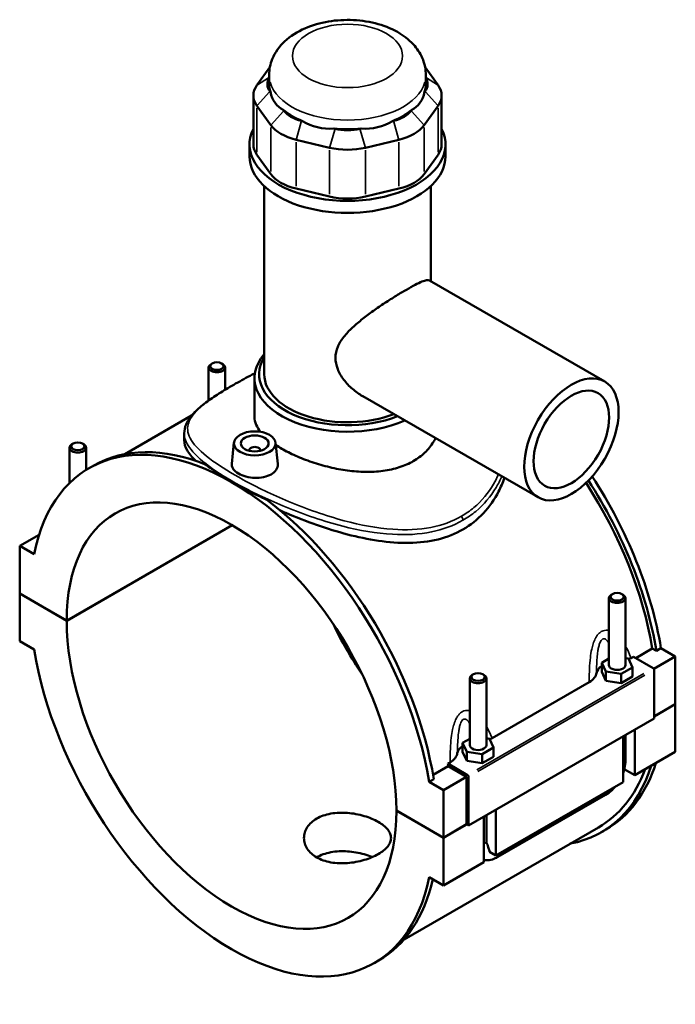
# Model space of a CAD drawing. Header units: inches. Extents: x 0.1 to 47.7, y -0.2 to 47.6.
# Tile 7 of 7: x 38.4 to 47.7, y 33.6 to 47.6. Entities that reach past the tile are written whole.
import ezdxf

# ---------------------------------------------------------------- set-up
doc = ezdxf.new("R2010")
doc.units = ezdxf.units.IN
doc.header["$MEASUREMENT"] = 0
doc.layers.add('Visible (ANSI)', color=7, linetype='Continuous', lineweight=50)
doc.layers.add('Visible Narrow (ANSI)', color=7, linetype='Continuous', lineweight=35)

msp = doc.modelspace()

# ---------------------------------------------------------------- linework, layer by layer
at = {"layer": 'Visible (ANSI)'}
for p, q in [((41.979, 46.9094), (41.7958, 46.6547)), ((44.3641, 46.6547), (44.1808, 46.9094)), ((41.9688, 46.6711), (41.9688, 46.7996)), ((44.1911, 46.6711), (44.1911, 46.7996)), ((41.7455, 46.5089), (41.7455, 45.8164)), ((41.9856, 46.5601), (41.9791, 46.5691)), ((44.1808, 46.5691), (44.1743, 46.5601)), ((44.4144, 46.5089), (44.4144, 45.8164)), ((41.7958, 46.3632), (41.9929, 46.0891)), ((44.1669, 46.0891), (44.3641, 46.3632)), ((42.1763, 46.295), (42.1698, 46.3041)), ((43.9901, 46.3041), (43.9836, 46.295)), ((42.4425, 46.147), (42.4268, 46.1507)), ((43.733, 46.1507), (43.7174, 46.147)), ((42.9028, 46.0372), (42.8871, 46.041)), ((43.2728, 46.041), (43.2571, 46.0372)), ((41.691, 45.6454), (41.691, 45.8164)), ((42.3509, 45.883), (42.8268, 45.7694)), ((43.3331, 45.7694), (43.809, 45.883)), ((44.4689, 45.6454), (44.4689, 45.8164)), ((41.9929, 45.3966), (41.7958, 45.6706)), ((44.3641, 45.6706), (44.1669, 45.3966)), ((41.8993, 42.5587), (41.8993, 45.2241)), ((44.2606, 43.8774), (44.2606, 45.2241)), ((42.8268, 45.0769), (42.3509, 45.1904)), ((43.809, 45.1904), (43.3331, 45.0769)), ((44.2407, 43.8888), (46.7274, 42.4568)), ((41.1611, 42.7128), (41.1443, 42.7031)), ((41.2953, 42.7128), (41.312, 42.7031)), ((41.1101, 42.6552), (41.1101, 42.1863)), ((41.3463, 42.6552), (41.3463, 42.3405)), ((41.7604, 41.9549), (41.7604, 42.5046)), ((43.2957, 42.2478), (45.7823, 40.8158)), ((40.8695, 41.9746), (39.9209, 41.4283)), ((40.765, 41.7231), (40.765, 41.6236)), ((41.47, 41.5904), (41.4379, 41.2905)), ((42.0594, 41.5904), (42.0915, 41.2918)), ((39.1372, 41.0169), (39.1372, 41.5191)), ((39.1883, 41.5768), (39.1715, 41.567)), ((39.3224, 41.5768), (39.3392, 41.567)), ((39.3735, 41.2036), (39.3735, 41.5191)), ((41.686, 41.476), (41.686, 41.4834)), ((41.8435, 41.476), (41.8435, 41.4834)), ((39.4159, 41.2291), (39.4817, 41.267)), ((38.7328, 40.366), (38.7317, 40.3654)), ((38.7317, 40.3654), (38.7324, 40.3649)), ((38.7317, 40.363), (38.7317, 40.3654)), ((39.0975, 39.0695), (41.4436, 40.4206)), ((41.4464, 40.4189), (39.0975, 39.0663)), ((38.4307, 40.1278), (38.7053, 40.2859)), ((38.634, 40.0107), (38.4307, 40.1278)), ((38.4307, 40.1278), (38.4307, 39.4535)), ((38.4307, 39.4535), (39.0975, 39.0695)), ((38.4307, 39.4503), (38.4335, 39.4519)), ((38.4307, 39.4503), (38.4307, 38.7759)), ((39.0975, 39.0663), (38.4307, 39.4503)), ((46.7864, 38.4385), (46.7864, 39.3864)), ((46.8375, 39.4441), (46.8207, 39.4343)), ((46.9716, 39.4441), (46.9884, 39.4343)), ((47.0226, 38.4385), (47.0226, 39.3864)), ((38.4307, 38.7759), (38.634, 38.6589)), ((47.1677, 38.5369), (47.4028, 38.6723)), ((47.4601, 38.6393), (47.4028, 38.6723)), ((47.5259, 38.6771), (47.4601, 38.6393)), ((47.5259, 38.6771), (47.7292, 38.5601)), ((46.7864, 38.5308), (46.685, 38.4724)), ((47.0653, 38.5311), (47.0226, 38.5376)), ((47.1241, 38.4046), (47.0653, 38.5311)), ((47.1022, 38.5384), (47.1337, 38.5565)), ((47.1337, 38.5565), (47.4143, 38.3949)), ((47.4242, 38.3845), (47.7292, 38.5601)), ((47.7292, 38.5601), (47.7292, 37.8858)), ((46.685, 38.4724), (46.7438, 38.346)), ((46.685, 38.3436), (46.685, 38.4724)), ((46.9634, 38.3121), (47.1241, 38.4046)), ((47.1241, 38.2759), (47.1241, 38.4046)), ((47.4282, 38.3708), (47.4282, 37.6804)), ((44.8136, 38.2503), (44.8136, 37.3024)), ((44.8646, 38.308), (44.8479, 38.2983)), ((44.9988, 38.308), (45.0155, 38.2983)), ((45.0498, 38.2503), (45.0498, 37.3024)), ((46.685, 38.3436), (46.7438, 38.2172)), ((46.7438, 38.346), (46.9634, 38.3121)), ((46.7438, 38.2172), (46.7438, 38.346)), ((46.9634, 38.1833), (46.9634, 38.3121)), ((46.9634, 38.1833), (47.1241, 38.2759)), ((45.1294, 37.4023), (46.5075, 38.1959)), ((46.7438, 38.2172), (46.9634, 38.1833)), ((47.4282, 37.7125), (47.7292, 37.8858)), ((47.7292, 37.8826), (47.4282, 37.7092)), ((47.7264, 37.8842), (47.7292, 37.8826)), ((47.7292, 37.8826), (47.7292, 37.2082)), ((47.4282, 37.6804), (44.7978, 36.1656)), ((44.8136, 37.3947), (44.7121, 37.3363)), ((45.0924, 37.395), (45.0498, 37.4016)), ((45.1513, 37.2686), (45.0924, 37.395)), ((46.988, 36.7815), (46.988, 37.4269)), ((47.0226, 37.0867), (47.0226, 37.4468)), ((47.1551, 37.5231), (47.1551, 36.8776)), ((44.7121, 37.3363), (44.771, 37.2099)), ((44.7121, 37.2076), (44.7121, 37.3363)), ((44.9905, 37.176), (45.1513, 37.2686)), ((45.1513, 37.1398), (45.1513, 37.2686)), ((44.7121, 37.2076), (44.771, 37.0811)), ((44.771, 37.0811), (44.771, 37.2099)), ((44.771, 37.2099), (44.9905, 37.176)), ((44.9905, 37.0473), (44.9905, 37.176)), ((44.9905, 37.0473), (45.1513, 37.1398)), ((47.1551, 36.8776), (47.7292, 37.2082)), ((44.2934, 36.8817), (44.5093, 37.0061)), ((44.5032, 37.0417), (44.5347, 37.0598)), ((44.7838, 36.8801), (44.5032, 37.0417)), ((44.7699, 36.856), (44.5093, 37.0061)), ((44.771, 37.0811), (44.9905, 37.0473)), ((44.4411, 36.6666), (44.7699, 36.856)), ((44.7699, 36.1817), (44.7699, 36.856)), ((44.7978, 36.1656), (44.7978, 36.856)), ((47.1551, 36.8776), (47.006, 36.9635)), ((44.3036, 36.8215), (44.2379, 36.7837)), ((44.4411, 36.6666), (44.2379, 36.7837)), ((45.1822, 35.7416), (46.988, 36.7815)), ((44.4411, 35.9923), (44.4411, 36.6666)), ((45.2133, 35.719), (46.7408, 36.5986)), ((43.7744, 36.3763), (44.4411, 35.9923)), ((43.7744, 36.373), (43.7772, 36.3747)), ((44.4411, 35.9891), (43.7744, 36.373)), ((45.0152, 35.6454), (45.0152, 36.2908)), ((45.0498, 36.3108), (45.0498, 35.9506)), ((45.1822, 36.387), (45.1822, 35.7416)), ((46.6386, 36.1378), (43.8817, 34.5502)), ((44.4411, 35.9923), (44.7699, 36.1817)), ((44.7727, 36.18), (44.4411, 35.9891)), ((44.7699, 36.1817), (44.7978, 36.1656)), ((46.6782, 36.0691), (46.744, 36.1069)), ((44.4411, 35.3148), (44.4411, 35.9891)), ((45.1822, 35.7416), (45.0946, 35.792)), ((44.4411, 35.3148), (45.0152, 35.6454)), ((44.2379, 35.4318), (44.4411, 35.3148)), ((43.4559, 34.2135), (43.5217, 34.2513))]:
    msp.add_line(p, q, dxfattribs=at)
for centre, major_axis, ratio, start_param, end_param in [((42.4069, 46.6711), (-0.463, 0), 0.5758617, 5.9539027, 6.6758844), ((43.753, 46.6711), (0.463, 0), 0.5758617, 5.8904862, 6.6124679), ((42.4069, 46.5089), (-0.6614, 0), 0.5758617, 5.8904862, 6.6758844), ((43.0799, 46.6711), (-1.1112, 0), 0.5758617, 0, 0.1744497), ((43.0799, 46.6711), (1.1112, 0), 0.5758617, 6.1087356, 6.2831853), ((43.753, 46.5089), (0.6614, 0), 0.5758617, 5.8904862, 6.6758844), ((43.0799, 47.558), (-0.9632, -1.2199), 0.4542019, 5.9355865, 6.3720853), ((43.0799, 47.558), (-0.9632, 1.2199), 0.4542019, 3.0526927, 3.4891915), ((43.0799, 46.6711), (1.1112, 0), 0.5758617, 3.7525411, 4.1014405), ((42.604, 46.3971), (-0.463, 0), 0.5758617, 0.3926991, 1.1780972), ((43.0799, 46.6711), (1.1112, 0), 0.5758617, 5.3233375, 5.6722368), ((43.5559, 46.3971), (0.463, 0), 0.5758617, 5.1050881, 5.8904862), ((42.604, 46.2348), (0.6614, 0), 0.5758617, 3.5342917, 4.3196899), ((43.0799, 47.558), (-0.4785, -1.4847), 0.6754684, 6.1174261, 6.5539249), ((43.0799, 47.558), (0.4785, -1.4847), 0.6754684, 6.0124457, 6.4489445), ((43.5559, 46.2348), (0.6614, 0), 0.5758617, 5.1050881, 5.8904862), ((43.0799, 45.8164), (-1.389, 0), 0.5758617, 6.0021385, 9.7058248), ((43.0799, 46.6711), (1.1112, 0), 0.5758617, 4.5379393, 4.8868387), ((43.0799, 46.2835), (-0.463, 0), 0.5758617, 1.1780972, 1.9634954), ((42.4069, 45.8164), (-0.6614, 0), 0.5758617, 0, 0.3926991), ((43.0799, 46.1213), (0.6614, 0), 0.5758617, 4.3196899, 5.1050881), ((43.753, 45.8164), (0.6614, 0), 0.5758617, 5.8904862, 6.2831853), ((43.0799, 45.6454), (-1.389, 0), 0.5758617, 0, 3.1415927), ((42.604, 45.5423), (-0.6614, 0), 0.5758617, 0.3926991, 1.1780972), ((43.5559, 45.5423), (0.6614, 0), 0.5758617, 5.1050881, 5.8904862), ((43.0799, 45.4288), (-0.6614, 0), 0.5758617, 1.1780972, 1.9634954), ((43.0799, 42.5046), (-1.3195, 0), 0.5758617, 5.8202306, 8.5156962), ((41.2282, 42.6552), (0.1181, 0), 0.5758617, 2.360047, 7.0647309), ((43.0799, 42.5587), (-1.2534, 0), 0.5758617, 5.9407881, 8.4554916), ((43.0799, 42.5587), (-1.1806, 0), 0.5758617, 0, 2.1608322), ((41.4359, 37.7213), (-2.02, 3.5078), 0.5780931, 4.1346204, 6.8648214), ((39.2554, 41.5191), (0.1181, 0), 0.5758617, 2.360047, 7.0647309), ((41.5017, 37.7592), (-2.02, 3.5078), 0.5780931, 5.6520385, 6.2831853), ((41.7647, 41.4834), (-0.0787, 0), 0.5758617, 2.9729035, 6.4518745), ((41.4359, 37.7213), (-1.6503, 2.8659), 0.5780931, 3.9295198, 7.0699219), ((44.6582, 39.5769), (-1.9804, 3.439), 0.5780931, 4.1387951, 4.8008314), ((44.6582, 39.5769), (2.02, -3.5078), 0.5780931, 0.9930277, 1.66047), ((44.724, 39.6147), (-2.02, 3.5078), 0.5780931, 4.1346204, 4.8078461), ((41.5017, 37.7592), (2.02, -3.5078), 0.5780931, 0.9930277, 2.2058105), ((46.9045, 39.3864), (-0.1181, 0), 0.5758617, 5.5016397, 10.2063236), ((41.4359, 37.7213), (1.6503, -2.8659), 0.5780931, 3.9295198, 7.0699219), ((44.724, 39.6147), (1.6503, -2.8659), 0.5780931, 4.5884196, 4.8363584), ((41.4359, 37.7213), (2.02, -3.5078), 0.5780931, 4.1346204, 6.8648214), ((46.9045, 38.3098), (-0.2953, 0), 0.5758617, 5.5507827, 6.1932582), ((46.9045, 38.4385), (-0.1181, 0), 0.5758617, 0, 3.1415927), ((47.4143, 38.3788), (-0.0098, 0.0171), 0.5780931, 3.9289245, 5.4997209), ((44.9317, 38.2503), (-0.1181, 0), 0.5758617, 5.5016397, 10.2063236), ((44.9317, 37.1737), (-0.2953, 0), 0.5758617, 5.5507827, 6.1932582), ((44.9317, 37.3024), (-0.1181, 0), 0.5758617, 0, 3.1415927), ((41.7647, 37.9106), (-1.9804, 3.439), 0.5780931, 4.1387951, 4.1489495), ((44.6582, 39.5769), (2.02, -3.5078), 0.5780931, 6.0848308, 6.7660191), ((44.724, 39.6147), (2.02, -3.5078), 0.5780931, 0, 0.4828338), ((44.7838, 36.864), (0.0098, -0.0171), 0.5780931, 0.7873319, 2.3581282), ((44.6582, 39.5769), (1.9804, -3.439), 0.5780931, 0, 0.4431711), ((41.5017, 37.7592), (2.02, -3.5078), 0.5780931, 0, 0.5581974)]:
    msp.add_ellipse(centre, major_axis=major_axis, ratio=ratio, start_param=start_param, end_param=end_param, dxfattribs=at)
for centre, major_axis, ratio in [((41.2282, 42.6745), (0.0945, 0), 0.5758617), ((46.2548, 41.6363), (0.4725, 0.8205), 0.5780931), ((46.2548, 41.6363), (0.378, 0.6564), 0.5780931), ((41.7647, 41.5799), (0.2953, 0), 0.5758617), ((39.2554, 41.5384), (0.0945, 0), 0.5758617), ((41.7647, 41.5799), (0.1969, 0), 0.5758617), ((46.9045, 39.4057), (0.0945, 0), 0.5758617), ((44.9317, 38.2697), (0.0945, 0), 0.5758617)]:
    msp.add_ellipse(centre, major_axis=major_axis, ratio=ratio, dxfattribs=at)
for points, knots in [([(44.1911, 46.7996), (44.1911, 46.8737), (44.1767, 46.9475), (44.1227, 47.0884), (44.0815, 47.1542), (43.9726, 47.2824), (43.9011, 47.3404), (43.7288, 47.4465), (43.6247, 47.4899), (43.4022, 47.553), (43.2833, 47.5718), (43.0449, 47.5836), (42.9254, 47.577), (42.6931, 47.5384), (42.5802, 47.5064), (42.3697, 47.4144), (42.2717, 47.3542), (42.1148, 47.2066), (42.0521, 47.1227), (41.9845, 46.9539), (41.9688, 46.877), (41.9688, 46.7996)], [0.7853982, 0.7853982, 0.7853982, 0.7853982, 1.0025374, 1.0025374, 1.2402922, 1.2402922, 1.5373988, 1.5373988, 1.8984443, 1.8984443, 2.2703717, 2.2703717, 2.6368524, 2.6368524, 3.0056722, 3.0056722, 3.3776812, 3.3776812, 3.7004271, 3.7004271, 3.9269908, 3.9269908, 3.9269908, 3.9269908]), ([(43.2957, 42.2478), (43.2952, 42.2481), (43.2946, 42.2484), (43.245, 42.2771), (43.1962, 42.3116), (43.1053, 42.3905), (43.0631, 42.4349), (42.9912, 42.5301), (42.9614, 42.581), (42.9203, 42.6854), (42.9091, 42.739), (42.9091, 42.8449), (42.9203, 42.8963), (42.9614, 42.9952), (42.9912, 43.0426), (43.0631, 43.1342), (43.1053, 43.1783), (43.1962, 43.2635), (43.245, 43.3045), (43.3417, 43.3811), (43.3933, 43.4195), (43.5001, 43.4956), (43.5553, 43.5332), (43.6645, 43.6052), (43.7186, 43.6397), (43.8216, 43.7033), (43.8704, 43.7324), (43.9591, 43.7835), (44.0007, 43.8065), (44.0749, 43.8449), (44.1075, 43.8603), (44.1624, 43.8828), (44.1847, 43.8898), (44.2194, 43.8953), (44.2319, 43.8939), (44.2407, 43.8888)], [5.793371, 5.793371, 5.793371, 5.793371, 5.7985408, 5.7985408, 6.2921497, 6.2921497, 6.7857586, 6.7857586, 7.2793675, 7.2793675, 7.7729765, 7.7729765, 8.2665854, 8.2665854, 8.7601943, 8.7601943, 9.2538032, 9.2538032, 9.7474121, 9.7474121, 10.2254252, 10.2254252, 10.7034384, 10.7034384, 11.1814515, 11.1814515, 11.6594647, 11.6594647, 12.1374778, 12.1374778, 12.615491, 12.615491, 13.0935041, 13.0935041, 13.5663475, 13.5663475, 13.5663475, 13.5663475]), ([(40.765, 41.7231), (40.765, 41.7656), (40.7739, 41.8078), (40.7999, 41.8707), (40.8115, 41.8927), (40.8403, 41.9381), (40.8578, 41.9613), (40.8983, 42.0081), (40.9214, 42.0317), (40.9715, 42.0781), (40.9983, 42.101), (41.0547, 42.1458), (41.084, 42.1677), (41.1447, 42.211), (41.1759, 42.2323), (41.2401, 42.2745), (41.273, 42.2954), (41.3737, 42.3577), (41.4457, 42.3999), (41.5974, 42.4851), (41.6769, 42.5279), (41.7619, 42.5717), (41.7639, 42.5728), (41.7659, 42.5738)], [31.8328109, 31.8328109, 31.8328109, 31.8328109, 32.6341023, 32.6341023, 33.0807, 33.0807, 33.5694077, 33.5694077, 34.0722214, 34.0722214, 34.5546325, 34.5546325, 35.0061311, 35.0061311, 35.4304651, 35.4304651, 35.8345636, 35.8345636, 36.6160366, 36.6160366, 37.380349, 37.380349, 37.3986848, 37.3986848, 37.3986848, 37.3986848]), ([(41.8464, 41.7433), (41.8196, 41.7765), (41.799, 41.8097), (41.7682, 41.8808), (41.7604, 41.9185), (41.7604, 41.9549)], [6.4512603, 6.4512603, 6.4512603, 6.4512603, 6.9967888, 6.9967888, 7.6327705, 7.6327705, 7.6327705, 7.6327705]), ([(40.9301, 41.331), (40.8752, 41.3838), (40.834, 41.4342), (40.7783, 41.5319), (40.765, 41.579), (40.765, 41.6236)], [11.440022, 11.440022, 11.440022, 11.440022, 12.5319, 12.5319, 13.6688256, 13.6688256, 13.6688256, 13.6688256]), ([(44.328, 41.6533), (44.3193, 41.6359), (44.3099, 41.6188), (44.2662, 41.5467), (44.2243, 41.4949), (44.1272, 41.4024), (44.072, 41.3618), (44.013, 41.3278)], [18.8896815, 18.8896815, 18.8896815, 18.8896815, 19.0829162, 19.0829162, 19.7191454, 19.7191454, 20.3553747, 20.3553747, 20.3553747, 20.3553747]), ([(44.013, 41.3278), (43.9539, 41.2938), (43.8873, 41.2643), (43.7426, 41.2175), (43.6645, 41.2002), (43.502, 41.1787), (43.4174, 41.1743), (43.2476, 41.177), (43.1623, 41.184), (42.9976, 41.2061), (42.9123, 41.222), (42.7425, 41.2623), (42.6579, 41.2868), (42.4953, 41.3418), (42.4172, 41.3725), (42.2725, 41.437), (42.2059, 41.4709), (42.1179, 41.5216), (42.0899, 41.5388), (42.0631, 41.5564)], [0, 0, 0, 0, 0.6362292, 0.6362292, 1.2724584, 1.2724584, 1.9086876, 1.9086876, 2.5449168, 2.5449168, 3.1808985, 3.1808985, 3.8168802, 3.8168802, 4.452862, 4.452862, 5.0888437, 5.0888437, 5.4009413, 5.4009413, 5.4009413, 5.4009413]), ([(41.0674, 41.2803), (41.0947, 41.2593), (41.1237, 41.2381), (41.2398, 41.1568), (41.3376, 41.0954), (41.5484, 40.974), (41.667, 40.9108), (41.8409, 40.825), (41.8879, 40.8025), (41.936, 40.7801)], [7.5674845, 7.5674845, 7.5674845, 7.5674845, 7.9730577, 7.9730577, 9.1087321, 9.1087321, 10.2444064, 10.2444064, 10.6499797, 10.6499797, 10.6499797, 10.6499797]), ([(41.9966, 41.1406), (41.9676, 41.1239), (41.9307, 41.1099), (41.8499, 41.0928), (41.8061, 41.0896), (41.7239, 41.0924), (41.6801, 41.0986), (41.5995, 41.1199), (41.5627, 41.135), (41.5045, 41.1685), (41.4793, 41.1891), (41.4457, 41.2335), (41.4374, 41.2573), (41.4373, 41.2832), (41.4375, 41.2869), (41.4379, 41.2905)], [0, 0, 0, 0, 0.3135428, 0.3135428, 0.6270857, 0.6270857, 0.9403778, 0.9403778, 1.25367, 1.25367, 1.5669621, 1.5669621, 1.8802543, 1.8802543, 1.9305068, 1.9305068, 1.9305068, 1.9305068]), ([(42.0914, 41.2918), (42.0919, 41.2876), (42.0921, 41.2835), (42.0923, 41.2544), (42.0842, 41.2277), (42.0509, 41.1792), (42.0257, 41.1574), (41.9966, 41.1406)], [4.33623622, 4.33623622, 4.33623622, 4.33623622, 4.38759425, 4.38759425, 4.70113708, 4.70113708, 5.01467991, 5.01467991, 5.01467991, 5.01467991]), ([(45.3051, 41.0906), (45.2821, 41.025), (45.2547, 40.9608), (45.1648, 40.786), (45.0919, 40.6812), (44.921, 40.499), (44.823, 40.4217), (44.7169, 40.3606)], [33.5728284, 33.5728284, 33.5728284, 33.5728284, 34.1977823, 34.1977823, 35.3411375, 35.3411375, 36.4844927, 36.4844927, 36.4844927, 36.4844927]), ([(44.7169, 40.3606), (44.6108, 40.2995), (44.4918, 40.2519), (44.2353, 40.188), (44.0978, 40.1716), (43.8132, 40.1667), (43.6659, 40.1781), (43.3707, 40.2213), (43.2228, 40.2531), (42.9378, 40.3277), (42.7902, 40.3733), (42.4949, 40.4765), (42.3471, 40.5341), (42.1789, 40.6054), (42.1536, 40.6163), (42.1284, 40.6273)], [0, 0, 0, 0, 1.1433552, 1.1433552, 2.2867104, 2.2867104, 3.4300656, 3.4300656, 4.5734208, 4.5734208, 5.7103464, 5.7103464, 6.847272, 6.847272, 7.0501976, 7.0501976, 7.0501976, 7.0501976]), ([(46.5075, 38.1959), (46.5378, 38.2134), (46.5622, 38.234), (46.5965, 38.2783), (46.6067, 38.3014), (46.6104, 38.325)], [-0.64134137, -0.64134137, -0.64134137, -0.64134137, -0.31378711, -0.31378711, 0, 0, 0, 0]), ([(44.5347, 37.0598), (44.565, 37.0773), (44.5893, 37.0979), (44.6236, 37.1422), (44.6339, 37.1653), (44.6376, 37.189)], [-0.64134137, -0.64134137, -0.64134137, -0.64134137, -0.31378711, -0.31378711, 0, 0, 0, 0]), ([(46.988, 36.9066), (46.9962, 36.9285), (47.003, 36.9507), (47.0176, 37.0109), (47.0226, 37.049), (47.0226, 37.0867)], [4.21285195, 4.21285195, 4.21285195, 4.21285195, 4.39822972, 4.39822972, 4.71238898, 4.71238898, 4.71238898, 4.71238898]), ([(46.7408, 36.5986), (46.7734, 36.6174), (46.8039, 36.6408), (46.849, 36.6837), (46.865, 36.701), (46.8802, 36.7193)], [3.14159265, 3.14159265, 3.14159265, 3.14159265, 3.45575192, 3.45575192, 3.64408528, 3.64408528, 3.64408528, 3.64408528]), ([(43.5165, 35.7605), (43.489, 35.7446), (43.458, 35.7292), (43.3904, 35.7007), (43.3539, 35.6876), (43.2779, 35.665), (43.2383, 35.6554), (43.1586, 35.6407), (43.1186, 35.6355), (43.0413, 35.6295), (43.0012, 35.6285), (42.9216, 35.6318), (42.882, 35.6359), (42.8059, 35.6496), (42.7694, 35.6591), (42.7019, 35.6829), (42.6709, 35.6971), (42.616, 35.7288), (42.5902, 35.7472), (42.5448, 35.7884), (42.5252, 35.8112), (42.4938, 35.8595), (42.4819, 35.885), (42.4663, 35.9366), (42.4626, 35.9627), (42.4626, 36.0132), (42.4663, 36.0394), (42.4819, 36.091), (42.4938, 36.1166), (42.5252, 36.1649), (42.5448, 36.1877), (42.5902, 36.2289), (42.616, 36.2474), (42.6709, 36.279), (42.7019, 36.2933), (42.7694, 36.317), (42.8059, 36.3265), (42.882, 36.3401), (42.9216, 36.3442), (43.0012, 36.3474), (43.0413, 36.3464), (43.1186, 36.3405), (43.1586, 36.3353), (43.2383, 36.3205), (43.2779, 36.311), (43.354, 36.2884), (43.3904, 36.2754), (43.458, 36.2469), (43.489, 36.2315), (43.5439, 36.1999), (43.5697, 36.1826), (43.615, 36.146), (43.6346, 36.1268), (43.6661, 36.0875), (43.678, 36.0673), (43.6936, 36.0272), (43.6973, 36.0073), (43.6973, 35.9687), (43.6936, 35.9487), (43.678, 35.9087), (43.6661, 35.8886), (43.6346, 35.8493), (43.615, 35.8301), (43.5697, 35.7936), (43.5439, 35.7763), (43.5165, 35.7605)], [0, 0, 0, 0, 0.2960766, 0.2960766, 0.5921532, 0.5921532, 0.8882297, 0.8882297, 1.1843063, 1.1843063, 1.4803704, 1.4803704, 1.7764344, 1.7764344, 2.0724985, 2.0724985, 2.3685625, 2.3685625, 2.6646266, 2.6646266, 2.9606907, 2.9606907, 3.2567547, 3.2567547, 3.5528188, 3.5528188, 3.8488953, 3.8488953, 4.1449719, 4.1449719, 4.4410485, 4.4410485, 4.7371251, 4.7371251, 5.0332017, 5.0332017, 5.3292783, 5.3292783, 5.6253548, 5.6253548, 5.9214314, 5.9214314, 6.2174955, 6.2174955, 6.5135595, 6.5135595, 6.8096236, 6.8096236, 7.1056876, 7.1056876, 7.4017517, 7.4017517, 7.6978157, 7.6978157, 7.9938798, 7.9938798, 8.2899439, 8.2899439, 8.5860204, 8.5860204, 8.882097, 8.882097, 9.1781736, 9.1781736, 9.4742502, 9.4742502, 9.4742502, 9.4742502]), ([(45.0498, 35.9506), (45.0498, 35.9467), (45.0499, 35.943), (45.0504, 35.936), (45.0508, 35.9328), (45.0516, 35.9269), (45.0521, 35.9243), (45.0532, 35.9195), (45.0538, 35.9174), (45.0549, 35.9138), (45.0555, 35.9123), (45.056, 35.911)], [1.57079633, 1.57079633, 1.57079633, 1.57079633, 1.6466565, 1.6466565, 1.72251668, 1.72251668, 1.79837686, 1.79837686, 1.87423703, 1.87423703, 1.95009721, 1.95009721, 1.95009721, 1.95009721]), ([(45.056, 35.911), (45.066, 35.8877), (45.075, 35.8645), (45.0866, 35.8279), (45.091, 35.8112), (45.0943, 35.7941), (45.0944, 35.793), (45.0946, 35.792)], [0.23169079, 0.23169079, 0.23169079, 0.23169079, 0.41096217, 0.41096217, 0.53797345, 0.53797345, 0.54599916, 0.54599916, 0.54599916, 0.54599916]), ([(43.4303, 35.7176), (43.4283, 35.7184), (43.4263, 35.7193), (43.3905, 35.7341), (43.354, 35.7469), (43.278, 35.7687), (43.2383, 35.7778), (43.1587, 35.7916), (43.1186, 35.7963), (43.0412, 35.8012), (43.0012, 35.8017), (42.9215, 35.7975), (42.8819, 35.7929), (42.8059, 35.7785), (42.7694, 35.7687), (42.7019, 35.7446), (42.6709, 35.7302), (42.643, 35.7142), (42.6426, 35.7139), (42.6421, 35.7137)], [2.6448721, 2.6448721, 2.6448721, 2.6448721, 2.6625486, 2.6625486, 2.9583846, 2.9583846, 3.2542207, 3.2542207, 3.5500568, 3.5500568, 3.8458988, 3.8458988, 4.1417409, 4.1417409, 4.4375829, 4.4375829, 4.733425, 4.733425, 4.7380812, 4.7380812, 4.7380812, 4.7380812]), ([(45.0152, 35.6763), (45.0247, 35.6747), (45.0342, 35.6737), (45.0757, 35.6719), (45.1069, 35.6766), (45.1633, 35.6935), (45.189, 35.7049), (45.2133, 35.719)], [2.57223819, 2.57223819, 2.57223819, 2.57223819, 2.64878305, 2.64878305, 2.90673289, 2.90673289, 3.14159265, 3.14159265, 3.14159265, 3.14159265])]:
    msp.add_open_spline(points, degree=3, knots=knots, dxfattribs=at)
for points in [[(47.0695, 38.5218), (47.081, 38.527), (47.0919, 38.5325), (47.1022, 38.5384)], [(45.0967, 37.3858), (45.1082, 37.3909), (45.1191, 37.3964), (45.1294, 37.4023)]]:
    msp.add_open_spline(points, degree=3, dxfattribs=at)
at = {"layer": 'Visible Narrow (ANSI)'}
for p, q in [((41.9601, 46.7609), (41.8045, 46.6603)), ((44.1998, 46.7609), (44.3554, 46.6603)), ((41.97, 46.5588), (41.805, 46.3735)), ((44.1899, 46.5588), (44.3549, 46.3735)), ((41.7958, 45.7053), (41.7958, 46.3285)), ((44.3641, 46.3285), (44.3641, 45.7053)), ((42.1671, 46.2847), (42.0021, 46.0994)), ((43.9928, 46.2847), (44.1578, 46.0994)), ((41.9929, 46.0545), (41.9929, 45.4312)), ((42.423, 46.1374), (42.3547, 45.8963)), ((43.7368, 46.1374), (43.8052, 45.8963)), ((44.1669, 45.4312), (44.1669, 46.0545)), ((42.899, 46.0238), (42.8306, 45.7828)), ((43.2609, 46.0238), (43.3293, 45.7828)), ((42.3509, 45.2251), (42.3509, 45.8483)), ((43.809, 45.8483), (43.809, 45.2251)), ((42.8268, 45.7348), (42.8268, 45.1115)), ((43.3331, 45.1115), (43.3331, 45.7348)), ((47.2828, 38.3192), (44.9154, 36.9559)), ((44.9293, 36.9318), (47.2967, 38.2951))]:
    msp.add_line(p, q, dxfattribs=at)
msp.add_ellipse((43.0799, 47.07), major_axis=(0.7805, 0), ratio=0.5758617, dxfattribs=at)
for centre, major_axis, ratio, start_param, end_param in [((43.0799, 46.7996), (-1.1112, 0), 0.5758617, 0.1570796, 2.984513), ((44.6701, 40.5169), (-0.033, 0.0573), 0.5780931, 3.9781215, 4.8636677), ((46.9045, 37.0867), (0.1181, 0), 0.5758617, 5.5370571, 6.2439154), ((46.6818, 36.7009), (0.0589, -0.1024), 0.5780931, 0.0395592, 0.7516252), ((44.9317, 35.9506), (0.1181, 0), 0.5758617, 5.5370571, 6.2439154), ((45.1544, 35.8213), (0.0589, -0.1024), 0.5780931, 0.0395592, 0.7516252)]:
    msp.add_ellipse(centre, major_axis=major_axis, ratio=ratio, start_param=start_param, end_param=end_param, dxfattribs=at)
for points, knots in [([(44.696, 40.5471), (44.5657, 40.472), (44.4191, 40.4194), (44.092, 40.3561), (43.9099, 40.3491), (43.4974, 40.3779), (43.2645, 40.4222), (42.7645, 40.5562), (42.4967, 40.6516), (42.0112, 40.8546), (41.7915, 40.9603), (41.4335, 41.1556), (41.2885, 41.2451), (41.0425, 41.4231), (40.9472, 41.5104), (40.828, 41.6742), (40.804, 41.7507), (40.8298, 41.9199), (40.899, 42.0124), (41.0745, 42.1581), (41.1356, 42.2027), (41.2821, 42.3003), (41.3691, 42.3537), (41.5577, 42.4623), (41.6587, 42.5174), (41.7657, 42.5725)], [18.194528, 18.194528, 18.194528, 18.194528, 19.5868465, 19.5868465, 21.1019376, 21.1019376, 22.9247734, 22.9247734, 25.0143722, 25.0143722, 26.92028, 26.92028, 28.5601814, 28.5601814, 30.3616921, 30.3616921, 32.1742017, 32.1742017, 34.4293871, 34.4293871, 35.3689126, 35.3689126, 36.3929836, 36.3929836, 37.3832617, 37.3832617, 37.3832617, 37.3832617]), ([(40.765, 41.723), (40.765, 41.6583), (40.7888, 41.5925), (40.8957, 41.4383), (40.9912, 41.3481), (41.2393, 41.1658), (41.3859, 41.0748), (41.7489, 40.8776), (41.9721, 40.7717), (42.4663, 40.57), (42.7392, 40.4761), (43.2497, 40.3463), (43.4877, 40.3043), (43.9099, 40.2805), (44.0965, 40.2899), (44.4321, 40.3579), (44.5827, 40.4128), (44.7169, 40.49)], [-31.8328109, -31.8328109, -31.8328109, -31.8328109, -30.3616921, -30.3616921, -28.5601814, -28.5601814, -26.92028, -26.92028, -25.0143722, -25.0143722, -22.9247734, -22.9247734, -21.1019376, -21.1019376, -19.5868465, -19.5868465, -18.194528, -18.194528, -18.194528, -18.194528]), ([(45.2207, 41.1392), (45.2, 41.0924), (45.1768, 41.0468), (45.078, 40.8775), (44.9845, 40.7644), (44.8179, 40.6246), (44.7589, 40.5833), (44.696, 40.5471)], [52.0522043, 52.0522043, 52.0522043, 52.0522043, 52.5375015, 52.5375015, 53.9117873, 53.9117873, 54.583584, 54.583584, 54.583584, 54.583584]), ([(44.7169, 40.49), (44.7816, 40.5273), (44.8424, 40.5696), (45.0143, 40.7126), (45.1111, 40.8277), (45.2173, 41.0053), (45.2443, 41.0579), (45.268, 41.1119)], [-54.583584, -54.583584, -54.583584, -54.583584, -53.9117873, -53.9117873, -52.5375015, -52.5375015, -51.9878711, -51.9878711, -51.9878711, -51.9878711]), ([(46.7864, 38.9274), (46.7734, 38.9306), (46.7602, 38.9322), (46.7327, 38.9317), (46.7183, 38.9293), (46.696, 38.9215), (46.6877, 38.9178), (46.6797, 38.9131), (46.6716, 38.9085), (46.6638, 38.903), (46.644, 38.8864), (46.6325, 38.874), (46.6117, 38.8462), (46.6025, 38.831), (46.5821, 38.7912), (46.572, 38.7657), (46.5555, 38.7145), (46.5489, 38.689), (46.535, 38.6243), (46.5288, 38.5847), (46.518, 38.4933), (46.5142, 38.4414), (46.509, 38.3321), (46.5079, 38.2748), (46.5075, 38.2107), (46.5075, 38.2033), (46.5075, 38.1959)], [-3.0380788, -3.0380788, -3.0380788, -3.0380788, -2.9052745, -2.9052745, -2.7617351, -2.7617351, -2.6751773, -2.6751773, -2.6751773, -2.5886196, -2.5886196, -2.4450802, -2.4450802, -2.304165, -2.304165, -2.099394, -2.099394, -1.9087806, -1.9087806, -1.6231887, -1.6231887, -1.2519193, -1.2519193, -0.8359801, -0.8359801, -0.7816382, -0.7816382, -0.7816382, -0.7816382]), ([(46.6104, 38.325), (46.611, 38.3561), (46.6118, 38.3872), (46.6144, 38.4597), (46.6166, 38.501), (46.6224, 38.5725), (46.6256, 38.6031), (46.6327, 38.6521), (46.636, 38.6711), (46.6441, 38.7087), (46.6491, 38.7271), (46.659, 38.7547), (46.6634, 38.765), (46.6734, 38.7831), (46.6788, 38.7909), (46.6883, 38.8003), (46.6919, 38.8032), (46.6957, 38.8054), (46.6995, 38.8076), (46.7034, 38.809), (46.7139, 38.8111), (46.7206, 38.8104), (46.7339, 38.8056), (46.7404, 38.8016), (46.756, 38.7886), (46.765, 38.7783), (46.7779, 38.7598), (46.7822, 38.753), (46.7864, 38.7459)], [0.9763443, 0.9763443, 0.9763443, 0.9763443, 1.2519193, 1.2519193, 1.6231887, 1.6231887, 1.9087806, 1.9087806, 2.099394, 2.099394, 2.304165, 2.304165, 2.4450802, 2.4450802, 2.5886196, 2.5886196, 2.6751773, 2.6751773, 2.6751773, 2.7617351, 2.7617351, 2.9052745, 2.9052745, 3.0461897, 3.0461897, 3.2509607, 3.2509607, 3.3575972, 3.3575972, 3.3575972, 3.3575972]), ([(47.1022, 38.5384), (47.0999, 38.5444), (47.0975, 38.5504), (47.0765, 38.6023), (47.0556, 38.6469), (47.0288, 38.6948), (47.0257, 38.7001), (47.0226, 38.7054)], [-4.56871646, -4.56871646, -4.56871646, -4.56871646, -4.51437458, -4.51437458, -4.09843533, -4.09843533, -4.04572883, -4.04572883, -4.04572883, -4.04572883]), ([(44.8136, 37.7914), (44.8006, 37.7945), (44.7874, 37.7961), (44.7599, 37.7956), (44.7455, 37.7932), (44.7231, 37.7855), (44.7149, 37.7817), (44.7068, 37.7771), (44.6988, 37.7724), (44.691, 37.767), (44.6711, 37.7504), (44.6596, 37.7379), (44.6389, 37.7101), (44.6297, 37.6949), (44.6093, 37.6551), (44.5992, 37.6296), (44.5827, 37.5784), (44.5761, 37.5529), (44.5622, 37.4883), (44.556, 37.4487), (44.5451, 37.3573), (44.5414, 37.3053), (44.5362, 37.1961), (44.535, 37.1387), (44.5347, 37.0746), (44.5347, 37.0672), (44.5347, 37.0598)], [-3.0376995, -3.0376995, -3.0376995, -3.0376995, -2.9048951, -2.9048951, -2.7613558, -2.7613558, -2.674798, -2.674798, -2.674798, -2.5882402, -2.5882402, -2.4447009, -2.4447009, -2.3037859, -2.3037859, -2.0990151, -2.0990151, -1.9084026, -1.9084026, -1.6228116, -1.6228116, -1.2515433, -1.2515433, -0.8355978, -0.8355978, -0.7812589, -0.7812589, -0.7812589, -0.7812589]), ([(44.6376, 37.189), (44.6382, 37.2201), (44.6389, 37.2511), (44.6416, 37.3236), (44.6438, 37.3649), (44.6496, 37.4365), (44.6528, 37.467), (44.6599, 37.516), (44.6632, 37.5351), (44.6713, 37.5726), (44.6763, 37.591), (44.6861, 37.6186), (44.6906, 37.629), (44.7005, 37.6471), (44.706, 37.6548), (44.7154, 37.6642), (44.7191, 37.6671), (44.7229, 37.6693), (44.7267, 37.6715), (44.7306, 37.673), (44.7411, 37.675), (44.7478, 37.6743), (44.761, 37.6695), (44.7675, 37.6655), (44.7832, 37.6525), (44.7921, 37.6422), (44.8051, 37.6238), (44.8094, 37.617), (44.8136, 37.6098)], [0.975965, 0.975965, 0.975965, 0.975965, 1.2515433, 1.2515433, 1.6228116, 1.6228116, 1.9084026, 1.9084026, 2.0990151, 2.0990151, 2.3037859, 2.3037859, 2.4447009, 2.4447009, 2.5882402, 2.5882402, 2.674798, 2.674798, 2.674798, 2.7613558, 2.7613558, 2.9048951, 2.9048951, 3.0458101, 3.0458101, 3.2505809, 3.2505809, 3.3572179, 3.3572179, 3.3572179, 3.3572179]), ([(45.1294, 37.4023), (45.127, 37.4084), (45.1247, 37.4144), (45.1037, 37.4662), (45.0827, 37.5108), (45.056, 37.5587), (45.0529, 37.564), (45.0498, 37.5693)], [-4.56833715, -4.56833715, -4.56833715, -4.56833715, -4.51399819, -4.51399819, -4.09805271, -4.09805271, -4.04534952, -4.04534952, -4.04534952, -4.04534952])]:
    msp.add_open_spline(points, degree=3, knots=knots, dxfattribs=at)

doc.saveas('drawing.dxf')
